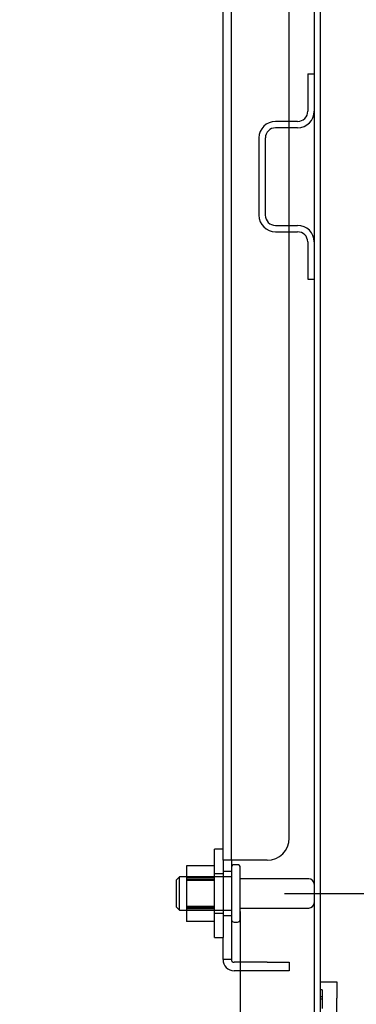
# Model space of a CAD drawing. Header units: inches. Extents: x 1 to 240, y -1 to 159.
# Tile 68 of 108: x 123.31 to 127.13, y 63.57 to 74.72. Entities that reach past the tile are written whole.
import ezdxf
from ezdxf.enums import TextEntityAlignment as Align
from ezdxf.lldxf.tags import DXFTag

# ---------------------------------------------------------------- set-up
doc = ezdxf.new("R2010")
doc.units = ezdxf.units.IN
doc.header["$MEASUREMENT"] = 0
for name, color, linetype in [('COM40682', 7, 'Continuous'), ('COM43544', 7, 'Continuous'), ('COM43576', 7, 'Continuous'), ('COM55702-16', 7, 'Continuous'), ('Default', 7, 'Continuous'), ('FET07710', 7, 'Continuous'), ('NTS166105', 7, 'Continuous'), ('STD26094', 7, 'Continuous'), ('WAF25059', 7, 'Continuous')]:
    doc.layers.add(name, color=color, linetype=linetype)
doc.styles.add('SEACAD_Times_New_Roman', font='times.ttf')
tags = doc.linetypes.add('HIDDEN2', pattern=[0.1875, 0.125, -0.0625]).pattern_tags.tags
tags[6:7] = [DXFTag(74, 4), DXFTag(75, 0), DXFTag(340, '0'), DXFTag(46, 0.0), DXFTag(50, 0.0), DXFTag(44, 0.0), DXFTag(45, 0.0)]
tags[4:5] = [DXFTag(74, 4), DXFTag(75, 0), DXFTag(340, '0'), DXFTag(46, 0.0), DXFTag(50, 0.0), DXFTag(44, 0.0), DXFTag(45, 0.0)]
doc.dimstyles.new('HAMMOND_(STH_-_240x160)', dxfattribs={"dimtxt": 1, "dimasz": 1.25, "dimexe": 0.5, "dimexo": 0.5, "dimgap": 0.25, "dimtad": 0, "dimtih": 1, "dimtoh": 1, "dimzin": 0, "dimdsep": 46, "dimtxsty": 'SEACAD_Times_New_Roman', "dimblk1": '_SE_FILLED', "dimblk2": '_SE_FILLED', "dimsah": 1, "dimcen": 0.5, "dimadec": 0, "dimazin": 0, "dimtfac": 0.8, "dimtofl": 0, "dimtmove": 0, "dimatfit": 3, "dimfxl": 1, "dimtolj": 1, "dimtzin": 0, "dimarcsym": 0})

# ---------------------------------------------------------------- blocks, each defined once
blk = doc.blocks.new('SE3')
at = {"layer": 'COM40682', "color": 7, "linetype": 'HIDDEN2'}
for p, q in [((125.619, 65.2), (125.619, 101.697)), ((125.714, 65.2), (125.714, 101.697)), ((126.369, 65.45), (126.369, 101.447)), ((125.619, 65.2), (125.619, 64.324)), ((125.744, 65.2), (125.619, 65.2)), ((125.714, 65.2), (125.714, 64.324)), ((126.119, 65.2), (125.744, 65.2)), ((125.714, 65.074), (125.619, 65.074)), ((125.619, 64.574), (125.714, 64.574)), ((125.619, 64.074), (125.619, 64.324)), ((125.714, 64.324), (125.714, 64.074)), ((125.714, 64.074), (125.619, 64.074)), ((126.119, 64.044), (125.744, 64.044)), ((126.119, 64.044), (126.369, 64.044)), ((126.369, 64.044), (126.369, 63.949)), ((126.119, 63.949), (125.744, 63.949)), ((126.369, 63.949), (126.119, 63.949))]:
    blk.add_line(p, q, dxfattribs=at)
for centre, radius, start, end in [((126.119, 65.45), 0.25, 270, 0), ((125.744, 64.074), 0.125, 180, 270), ((125.744, 64.074), 0.03, 180, 270)]:
    blk.add_arc(centre, radius, start, end, dxfattribs=at)
at = {"layer": 'COM43544', "color": 7, "linetype": 'Continuous'}
blk.add_line((126.723, 62.557), (126.723, 104.341), dxfattribs=at)
at = {"layer": 'COM43576', "color": 7, "linetype": 'Continuous'}
blk.add_line((126.651, 104.377), (126.651, 62.521), dxfattribs=at)
at = {"layer": 'COM55702-16', "color": 7, "linetype": 'HIDDEN2'}
for p, q in [((126.579, 74.106), (126.579, 73.684)), ((126.579, 74.106), (126.651, 74.106)), ((126.464, 73.569), (126.214, 73.569)), ((126.464, 73.497), (126.214, 73.497)), ((126.026, 73.381), (126.026, 72.506)), ((126.098, 73.381), (126.098, 72.506)), ((126.214, 72.391), (126.464, 72.391)), ((126.214, 72.319), (126.464, 72.319)), ((126.579, 72.203), (126.579, 71.781)), ((126.579, 71.781), (126.651, 71.781))]:
    blk.add_line(p, q, dxfattribs=at)
for centre, radius, start, end in [((126.464, 73.684), 0.188, 270, 0), ((126.464, 73.684), 0.116, 270, 0), ((126.214, 73.381), 0.188, 90, 180), ((126.214, 73.381), 0.115, 90, 180), ((126.214, 72.506), 0.188, 180, 270), ((126.214, 72.506), 0.116, 180, 270), ((126.464, 72.203), 0.188, 0, 90), ((126.464, 72.203), 0.115, 0, 90)]:
    blk.add_arc(centre, radius, start, end, dxfattribs=at)
at = {"layer": 'FET07710', "color": 7, "linetype": 'Continuous'}
for p, q in [((126.723, 63.824), (126.91, 63.824)), ((126.91, 63.824), (126.91, 63.637)), ((126.91, 61.512), (126.91, 63.637))]:
    blk.add_line(p, q, dxfattribs=at)
at = {"layer": 'FET07710', "color": 7, "linetype": 'HIDDEN2'}
for p, q in [((126.743, 63.731), (126.723, 63.731)), ((126.743, 63.731), (126.743, 63.519)), ((126.743, 63.653), (126.723, 63.653)), ((126.743, 63.625), (126.723, 63.625))]:
    blk.add_line(p, q, dxfattribs=at)
at = {"layer": 'NTS166105', "color": 7, "linetype": 'HIDDEN2'}
for p, q in [((125.203, 65.138), (125.203, 64.996)), ((125.523, 65.138), (125.203, 65.138)), ((125.523, 65.011), (125.203, 65.011)), ((125.203, 64.996), (125.203, 64.677)), ((125.523, 64.996), (125.203, 64.996)), ((125.523, 64.977), (125.203, 64.977)), ((125.523, 64.969), (125.203, 64.969)), ((125.203, 64.677), (125.203, 64.508)), ((125.523, 64.677), (125.203, 64.677)), ((125.203, 64.67), (125.523, 64.67)), ((125.523, 64.653), (125.203, 64.653)), ((125.523, 64.636), (125.203, 64.636)), ((125.523, 64.508), (125.203, 64.508))]:
    blk.add_line(p, q, dxfattribs=at)
at = {"layer": 'STD26094', "color": 7, "linetype": 'HIDDEN2'}
for p, q in [((125.784, 65.149), (125.744, 65.149)), ((125.814, 64.529), (125.814, 65.119)), ((125.127, 65.011), (125.089, 64.974)), ((125.089, 64.974), (125.089, 64.674)), ((125.127, 64.636), (125.127, 65.011)), ((125.714, 65.011), (125.127, 65.011)), ((126.591, 64.989), (125.814, 64.989)), ((125.089, 64.674), (125.127, 64.636)), ((125.127, 64.636), (125.714, 64.636)), ((125.814, 64.659), (126.591, 64.659)), ((125.744, 64.499), (125.784, 64.499))]:
    blk.add_line(p, q, dxfattribs=at)
for centre, radius, start, end in [((125.744, 65.119), 0.03, 90, 180), ((125.784, 65.119), 0.03, 0, 90), ((126.591, 64.929), 0.06, 0, 90), ((126.591, 64.719), 0.06, 270, 0), ((125.744, 64.529), 0.03, 180, 270), ((125.784, 64.529), 0.03, 270, 0)]:
    blk.add_arc(centre, radius, start, end, dxfattribs=at)
at = {"layer": 'WAF25059', "color": 7, "linetype": 'HIDDEN2'}
for p, q in [((125.523, 64.324), (125.523, 65.324)), ((125.619, 65.324), (125.523, 65.324)), ((125.619, 65.046), (125.523, 65.046)), ((125.523, 64.601), (125.619, 64.601)), ((125.523, 64.324), (125.619, 64.324))]:
    blk.add_line(p, q, dxfattribs=at)
blk = doc.blocks.new('DMBLK3291')
at = {"layer": 'Default', "linetype": 'Continuous'}
for points in [[(131.541, 66.074), (131.125, 66.074), (131.333, 64.824)], [(131.541, 61.271), (131.333, 62.521), (131.125, 61.271)]]:
    blk.add_hatch(color=7, dxfattribs=at).paths.add_polyline_path(points)
at = {"layer": 'Default', "color": 7, "linetype": 'Continuous'}
for p, q in [((131.333, 64.824), (131.333, 67.324)), ((126.314, 64.824), (131.833, 64.824)), ((127.115, 62.521), (131.833, 62.521)), ((131.333, 60.635), (131.333, 62.521)), ((131.333, 60.635), (131.833, 60.635))]:
    blk.add_line(p, q, dxfattribs=at)
at = {"layer": 'Default', "color": 7, "linetype": 'Continuous', "style": 'SEACAD_Times_New_Roman'}
for s, p in [('2.30', (132.183, 61.135)), ('I/S', (135.537, 61.135))]:
    blk.add_text(s, height=1, dxfattribs=at).set_placement(p, align=Align.TOP_LEFT)
blk = doc.blocks.new('_SE_FILLED')
at = {"color": 0}
blk.add_line((0, 0), (-1, 0), dxfattribs=at)
blk.add_solid([(0, 0), (-1, -0.1665), (-1, 0.1665), (0, 0)], dxfattribs=at)
blk = doc.blocks.new('DMBLK3292')
at = {"layer": 'Default', "linetype": 'Continuous'}
for points in [[(131.541, 82.199), (131.333, 83.449), (131.125, 82.199)], [(131.541, 66.074), (131.125, 66.074), (131.333, 64.824)]]:
    blk.add_hatch(color=7, dxfattribs=at).paths.add_polyline_path(points)
at = {"layer": 'Default', "color": 7, "linetype": 'Continuous'}
for p, q in [((126.314, 83.449), (131.833, 83.449)), ((131.333, 74.986), (131.333, 83.449)), ((131.333, 64.824), (131.333, 73.636)), ((126.314, 64.824), (131.833, 64.824))]:
    blk.add_line(p, q, dxfattribs=at)
at = {"layer": 'Default', "color": 7, "linetype": 'Continuous', "style": 'SEACAD_Times_New_Roman'}
blk.add_text('18.63', height=1, dxfattribs=at).set_placement((129.627, 74.636), align=Align.TOP_LEFT)
blk = doc.blocks.new('DMBLK3294')
at = {"layer": 'Default', "linetype": 'Continuous'}
for points in [[(124.564, 58.545), (125.814, 58.753), (124.564, 58.961)], [(127.973, 58.545), (127.973, 58.961), (126.723, 58.753)]]:
    blk.add_hatch(color=7, dxfattribs=at).paths.add_polyline_path(points)
at = {"layer": 'Default', "color": 7, "linetype": 'Continuous'}
for p, q in [((125.814, 64.619), (125.814, 58.253)), ((126.723, 62.057), (126.723, 58.253)), ((125.814, 58.753), (123.314, 58.753)), ((128.643, 58.753), (126.723, 58.753)), ((128.643, 58.753), (129.143, 58.753))]:
    blk.add_line(p, q, dxfattribs=at)
at = {"layer": 'Default', "color": 7, "linetype": 'Continuous', "style": 'SEACAD_Times_New_Roman'}
blk.add_text('0.91', height=1, dxfattribs=at).set_placement((129.493, 59.253), align=Align.TOP_LEFT)

msp = doc.modelspace()

# ---------------------------------------------------------------- block references
at = {"layer": 'Default'}
msp.add_blockref('SE3', (0, 0), dxfattribs=at)

# ---------------------------------------------------------------- dimensions: what is measured, and where the dimension line sits
at = {"layer": 'Default', "color": 7, "linetype": 'Continuous'}
dim = msp.add_linear_dim(base=(131.332860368, 64.823842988), p1=(125.814362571, 64.823842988), p2=(125.814362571, 83.448842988), angle=90, text='\\A1;<>', dimstyle='HAMMOND_(STH_-_240x160)', dxfattribs=at)
dim.commit()
dim.dimension.update_dxf_attribs({"geometry": 'DMBLK3292', "text_midpoint": (131.332860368, 74.136343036), "dimtype": 161})
dim = msp.add_linear_dim(base=(131.333, 64.824), p1=(126.615, 62.521), p2=(125.814, 64.824), angle=90, text='\\A1;<> I/S', dimstyle='HAMMOND_(STH_-_240x160)', override={"dimtmove": 1}, dxfattribs=at)
dim.commit()
dim.dimension.update_dxf_attribs({"geometry": 'DMBLK3291', "text_midpoint": (131.833, 60.635), "dimtype": 160})
dim = msp.add_linear_dim(base=(125.814, 58.753), p1=(126.723, 62.557), p2=(125.814, 65.119), text='\\A1;<>', dimstyle='HAMMOND_(STH_-_240x160)', override={"dimtmove": 1}, dxfattribs=at)
dim.commit()
dim.dimension.update_dxf_attribs({"geometry": 'DMBLK3294', "text_midpoint": (129.143, 58.753), "dimtype": 160})

doc.saveas('drawing.dxf')
